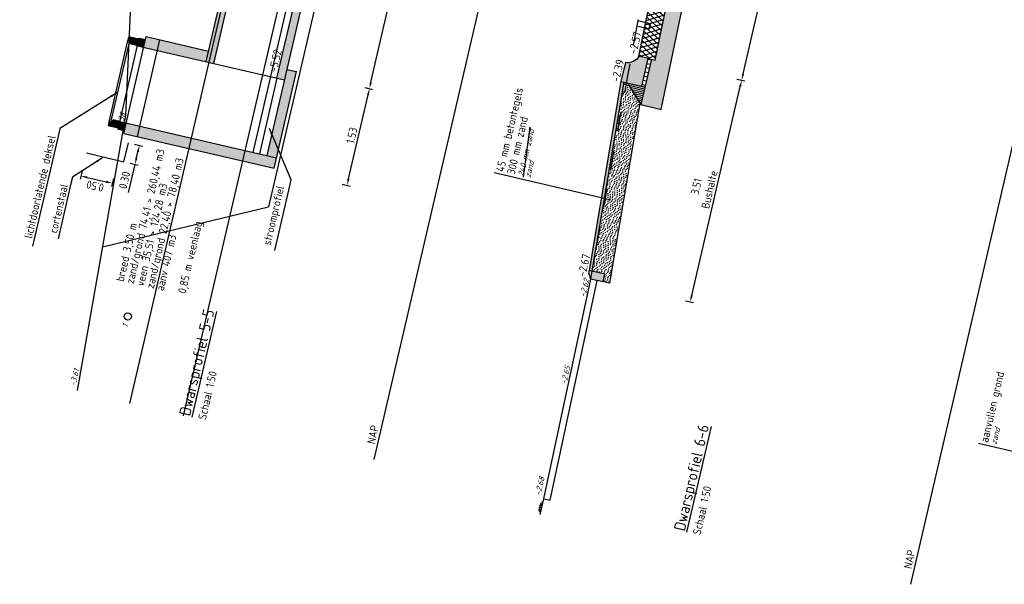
# Model space of a CAD drawing. Header units: metres. Extents: x 116958 to 118326, y 475500 to 477904.
# Tile 12 of 256: x 117767 to 117782, y 475600 to 475609. Entities that reach past the tile are written whole.
import ezdxf

# ---------------------------------------------------------------- set-up
doc = ezdxf.new("R2010")
doc.units = ezdxf.units.M
doc.header["$LTSCALE"] = 0.2
doc.linetypes.add('OPNEMEN', pattern=[3, 1.5, -1.5])
doc.layers.get('0').update_dxf_attribs({"color": 6})
for name, color, linetype in [('X-XX-DWP-ARCERING', 13, 'Continuous'), ('X-XX-DWP-ARCERING_GRIJS', 253, 'Continuous'), ('X-XX-DWP-ARCERING_LICHT_GRIJS', 254, 'Continuous'), ('X-XX-DWP-BEST_SITUATIE', 13, 'Continuous'), ('X-XX-DWP-ECOPASSAGE', 2, 'Continuous'), ('X-XX-DWP-MAATVOERING', 2, 'Continuous'), ('X-XX-DWP-NW_SITUATIE', 3, 'Continuous'), ('X-XX-DWP-TEKST25', 2, 'Continuous'), ('X-XX-DWP-TEKST35', 3, 'Continuous'), ('X-XX-DWP-VERW_SITUATIE', 240, 'OPNEMEN')]:
    doc.layers.add(name, color=color, linetype=linetype)
doc.styles.get("Standard").update_dxf_attribs({"font": 'isocp.shx'})
doc.dimstyles.new('dim-50', dxfattribs={"dimscale": 0.05, "dimtxt": 2.5, "dimasz": 2, "dimexe": 1, "dimexo": 1, "dimgap": 0.8, "dimtad": 1, "dimzin": 0, "dimdsep": 46, "dimtxsty": 'Standard', "dimcen": 0, "dimclrd": 1, "dimclre": 1, "dimclrt": 256, "dimazin": 0, "dimtfac": 1, "dimtmove": 1, "dimatfit": 3, "dimfxl": 1.5, "dimfxlon": 1, "dimtfill": 1, "dimtolj": 1, "dimtzin": 0, "dimlwd": -1, "dimlwe": -1, "dimarcsym": 0})

# ---------------------------------------------------------------- blocks, each defined once
blk = doc.blocks.new('*D223')
at = {"layer": 'Defpoints', "color": 0, "transparency": 16777216}
for p in [(117776.628, 475608.021), (117778.216, 475607.652), (117775.882, 475604.591)]:
    blk.add_point(p, dxfattribs=at)
at = {"layer": 'X-XX-DWP-MAATVOERING', "color": 1, "transparency": 16777216}
for p, q in [((117778.142, 475607.669), (117778.264, 475607.641)), ((117777.444, 475604.33), (117778.193, 475607.555)), ((117777.348, 475604.25), (117777.47, 475604.222))]:
    blk.add_line(p, q, dxfattribs=at)
for points in [[(117778.177, 475607.558), (117778.209, 475607.551), (117778.216, 475607.652)], [(117777.428, 475604.334), (117777.46, 475604.327), (117777.421, 475604.233)]]:
    blk.add_solid(points, dxfattribs=at)
at = {"layer": 'X-XX-DWP-MAATVOERING', "transparency": 16777216, "insert": (117777.617, 475605.989), "char_height": 0.125, "attachment_point": 5, "rotation": 76.9219, "bg_fill": 3, "box_fill_scale": 1.1, "bg_fill_color": 256, "bg_fill_true_color": 13158600, "bg_fill_transparency": 0}
blk.add_mtext('\\A1;3.51\\PBushalte', dxfattribs=at)
blk = doc.blocks.new('*D224')
at = {"layer": 'Defpoints', "color": 0, "transparency": 16777216}
for p in [(117778.586, 475617.422), (117780.388, 475617.003), (117776.628, 475608.021)]:
    blk.add_point(p, dxfattribs=at)
at = {"layer": 'X-XX-DWP-MAATVOERING', "color": 1, "transparency": 16777216}
for p, q in [((117780.315, 475617.02), (117780.437, 475616.992)), ((117778.238, 475607.749), (117780.365, 475616.906)), ((117778.142, 475607.669), (117778.264, 475607.641))]:
    blk.add_line(p, q, dxfattribs=at)
for points in [[(117780.349, 475616.909), (117780.381, 475616.902), (117780.388, 475617.003)], [(117778.222, 475607.753), (117778.254, 475607.746), (117778.216, 475607.652)]]:
    blk.add_solid(points, dxfattribs=at)
at = {"layer": 'X-XX-DWP-MAATVOERING', "transparency": 16777216, "insert": (117779.083, 475612.378), "char_height": 0.125, "attachment_point": 5, "rotation": 76.9219, "bg_fill": 3, "box_fill_scale": 1.1, "bg_fill_color": 256, "bg_fill_true_color": 13158600, "bg_fill_transparency": 0}
blk.add_mtext('\\A1;9.60\\PRijbaan', dxfattribs=at)
blk = doc.blocks.new('*D363')
at = {"layer": 'Defpoints', "color": 0, "transparency": 16777216}
for p in [(117771.344, 475607.784), (117772.471, 475607.522), (117770.998, 475606.293)]:
    blk.add_point(p, dxfattribs=at)
at = {"layer": 'X-XX-DWP-MAATVOERING', "color": 1, "transparency": 16777216}
for p, q in [((117772.398, 475607.539), (117772.52, 475607.51)), ((117772.148, 475606.129), (117772.449, 475607.424)), ((117772.052, 475606.048), (117772.174, 475606.02))]:
    blk.add_line(p, q, dxfattribs=at)
for points in [[(117772.433, 475607.428), (117772.465, 475607.421), (117772.471, 475607.522)], [(117772.132, 475606.133), (117772.164, 475606.125), (117772.125, 475606.031)]]:
    blk.add_solid(points, dxfattribs=at)
at = {"layer": 'X-XX-DWP-MAATVOERING', "transparency": 16777216, "insert": (117772.199, 475606.8), "char_height": 0.125, "attachment_point": 5, "rotation": 76.9219, "bg_fill": 3, "box_fill_scale": 1.1, "bg_fill_color": 256, "bg_fill_true_color": 13158600, "bg_fill_transparency": 0}
blk.add_mtext('\\A1;1.53', dxfattribs=at)
blk = doc.blocks.new('*D364')
at = {"layer": 'Defpoints', "color": 0, "transparency": 16777216}
for p in [(117774.893, 475623.057), (117776.02, 475622.795), (117771.344, 475607.784)]:
    blk.add_point(p, dxfattribs=at)
at = {"layer": 'X-XX-DWP-MAATVOERING', "color": 1, "transparency": 16777216}
for p, q in [((117772.494, 475607.619), (117775.997, 475622.698)), ((117775.946, 475622.812), (117776.068, 475622.784)), ((117772.398, 475607.539), (117772.52, 475607.51))]:
    blk.add_line(p, q, dxfattribs=at)
for points in [[(117775.981, 475622.701), (117776.013, 475622.694), (117776.02, 475622.795)], [(117772.478, 475607.623), (117772.51, 475607.615), (117772.471, 475607.522)]]:
    blk.add_solid(points, dxfattribs=at)
at = {"layer": 'X-XX-DWP-MAATVOERING', "transparency": 16777216, "insert": (117774.146, 475615.182), "char_height": 0.125, "attachment_point": 5, "rotation": 76.9219, "bg_fill": 3, "box_fill_scale": 1.1, "bg_fill_color": 256, "bg_fill_true_color": 13158600, "bg_fill_transparency": 0}
blk.add_mtext('\\A1;15.68', dxfattribs=at)
blk = doc.blocks.new('*D465')
at = {"layer": 'Defpoints', "color": 0, "transparency": 16777216}
for p in [(117768.102, 475606.529), (117768.586, 475606.416)]:
    blk.add_point(p, dxfattribs=at)
at = {"layer": 'X-XX-DWP-MAATVOERING', "color": 1, "transparency": 16777216}
for p, q in [((117768.036, 475606.248), (117768.008, 475606.126)), ((117768.117, 475606.152), (117768.406, 475606.085)), ((117768.52, 475606.136), (117768.492, 475606.014))]:
    blk.add_line(p, q, dxfattribs=at)
for points in [[(117768.113, 475606.136), (117768.12, 475606.169), (117768.019, 475606.175)], [(117768.402, 475606.069), (117768.41, 475606.101), (117768.503, 475606.063)]]:
    blk.add_solid(points, dxfattribs=at)
at = {"layer": 'X-XX-DWP-MAATVOERING', "transparency": 16777216, "insert": (117768.238, 475606.019), "char_height": 0.125, "attachment_point": 5, "rotation": 166.9219, "bg_fill": 3, "box_fill_scale": 1.1, "bg_fill_color": 256, "bg_fill_true_color": 13158600, "bg_fill_transparency": 0}
blk.add_mtext('\\A1;0.50', dxfattribs=at)
at = {"layer": 'Defpoints', "color": 0, "transparency": 16777216}
blk.add_point((117768.503, 475606.063), dxfattribs=at)
blk = doc.blocks.new('*D466')
at = {"layer": 'Defpoints', "color": 0, "transparency": 16777216}
for p in [(117768.751, 475606.686), (117768.92, 475606.647)]:
    blk.add_point(p, dxfattribs=at)
at = {"layer": 'X-XX-DWP-MAATVOERING', "color": 1, "transparency": 16777216}
for p, q in [((117768.847, 475606.664), (117768.969, 475606.635)), ((117768.875, 475606.452), (117768.898, 475606.549)), ((117768.752, 475605.92), (117768.853, 475606.354)), ((117768.78, 475606.371), (117768.901, 475606.343))]:
    blk.add_line(p, q, dxfattribs=at)
blk.add_solid([(117768.882, 475606.553), (117768.914, 475606.545), (117768.92, 475606.647)], dxfattribs=at)
at = {"layer": 'X-XX-DWP-MAATVOERING', "transparency": 16777216, "insert": (117768.691, 475606.11), "char_height": 0.125, "attachment_point": 5, "rotation": 76.9219, "bg_fill": 3, "box_fill_scale": 1.1, "bg_fill_color": 256, "bg_fill_true_color": 13158600, "bg_fill_transparency": 0}
blk.add_mtext('\\A1;0.30', dxfattribs=at)
at = {"layer": 'Defpoints', "color": 0, "transparency": 16777216}
blk.add_point((117768.683, 475606.394), dxfattribs=at)
at = {"layer": 'X-XX-DWP-MAATVOERING', "color": 1, "transparency": 16777216}
blk.add_solid([(117768.859, 475606.456), (117768.891, 475606.448), (117768.853, 475606.354)], dxfattribs=at)
blk = doc.blocks.new('SVH-KANTOPSLUITING_RIJWIELPADBAND_120X250-D')
blk.add_hatch(color=254).paths.add_polyline_path([(-0.12, -0.25), (0, -0.25), (0, 0), (-0.04, 0), (-0.12, -0.05)])
at = {"flags": 128}
blk.add_lwpolyline([(-0.12, -0.25), (0, -0.25), (0, 0), (-0.04, 0), (-0.12, -0.05)], close=True, dxfattribs=at)

msp = doc.modelspace()

# ---------------------------------------------------------------- hatches: boundary and pattern name
at = {"layer": 'X-XX-DWP-ARCERING'}
h = msp.add_hatch(dxfattribs=at)
h.set_pattern_fill('DSN-STAAL', color=253)
h.set_pattern_definition([(121.9218618, (1.8702, -0.4345), (-1.0609624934, -0.6609527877), []), (121.9218618, (1.2614, -0.293), (-1.0609624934, -0.6609527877), [])])
h.paths.add_polyline_path([(117768.474, 475607.055), (117768.525, 475607.274), (117768.622, 475607.252), (117768.625, 475607.267), (117768.528, 475607.289), (117768.575, 475607.491), (117768.645, 475607.475), (117768.646, 475607.491), (117768.579, 475607.506), (117768.63, 475607.726), (117768.656, 475607.72), (117768.656, 475607.735), (117768.652, 475607.736), (117768.657, 475607.761), (117768.658, 475607.771), (117768.631, 475607.777), (117768.452, 475607.008), (117768.481, 475607.001), (117768.489, 475607.036), (117768.501, 475607.033), (117768.508, 475607.038), (117768.51, 475607.046)])
at = {"layer": 'X-XX-DWP-ARCERING_LICHT_GRIJS'}
h = msp.add_hatch(color=256, dxfattribs=at)
h.dxf.hatch_style = 1
h.paths.add_polyline_path([(117773.575, 475623.532), (117769.952, 475607.938), (117770.07, 475607.91), (117773.693, 475623.505)])
h = msp.add_hatch(color=256, dxfattribs=at)
h.dxf.hatch_style = 1
h.paths.add_polyline_path([(117774.667, 475623.279), (117771.044, 475607.684), (117771.162, 475607.657), (117774.785, 475623.251)])
h = msp.add_hatch(color=256, dxfattribs=at)
h.dxf.hatch_style = 1
h.paths.add_polyline_path([(117768.757, 475608.322), (117768.745, 475608.27), (117768.78, 475608.261), (117768.772, 475608.227), (117768.785, 475608.224), (117768.79, 475608.214), (117768.788, 475608.208), (117768.889, 475608.184), (117768.913, 475608.286)])
h = msp.add_hatch(color=256, dxfattribs=at)
h.dxf.hatch_style = 1
h.paths.add_polyline_path([(117768.917, 475608.301), (117768.889, 475608.184), (117768.987, 475608.162), (117769.014, 475608.279)])
h = msp.add_hatch(color=256, dxfattribs=at)
h.dxf.hatch_style = 1
h.paths.add_polyline_path([(117769.024, 475608.323), (117768.987, 475608.162), (117769.201, 475608.112), (117769.238, 475608.273)])
h = msp.add_hatch(color=256, dxfattribs=at)
h.dxf.hatch_style = 1
h.paths.add_polyline_path([(117769.238, 475608.273), (117769.201, 475608.112), (117769.952, 475607.938), (117769.989, 475608.098)])
h = msp.add_hatch(color=256, dxfattribs=at)
h.dxf.hatch_style = 1
h.paths.add_polyline_path([(117768.93, 475606.943), (117768.892, 475606.782), (117770.998, 475606.293), (117771.344, 475607.784), (117771.199, 475607.817), (117770.89, 475606.488)])
h = msp.add_hatch(color=256, dxfattribs=at)
h.dxf.hatch_style = 1
h.paths.add_polyline_path([(117768.517, 475607.039), (117768.516, 475607.033), (117768.506, 475607.026), (117768.494, 475607.029), (117768.486, 475606.995), (117768.451, 475607.003), (117768.438, 475606.95), (117768.594, 475606.914), (117768.618, 475607.016)])
h = msp.add_hatch(color=256, dxfattribs=at)
h.dxf.hatch_style = 1
h.paths.add_polyline_path([(117768.618, 475607.016), (117768.591, 475606.899), (117768.688, 475606.876), (117768.715, 475606.993)])
h = msp.add_hatch(color=256, dxfattribs=at)
h.dxf.hatch_style = 1
h.paths.add_polyline_path([(117768.715, 475606.993), (117768.678, 475606.832), (117768.892, 475606.782), (117768.93, 475606.943)])

# ---------------------------------------------------------------- linework, layer by layer
msp.add_line((117768.683, 475606.394), (117768.751, 475606.686))
at = {"layer": 'Defpoints'}
for p, q in [((117780.824, 475599.878), (117789.645, 475637.846)), ((117768.35, 475605.083), (117770.911, 475605.697))]:
    msp.add_line(p, q, dxfattribs=at)
at = {"layer": 'X-XX-DWP-BEST_SITUATIE'}
for p, q in [((117768.809, 475609.445), (117768.708, 475607.108)), ((117768.708, 475607.108), (117767.959, 475602.867)), ((117775.158, 475601.197), (117775.101, 475600.953)), ((117775.134, 475601.092), (117775.108, 475601.119)), ((117775.138, 475601.112), (117775.113, 475601.126)), ((117775.143, 475601.133), (117775.137, 475601.15)), ((117775.158, 475601.197), (117775.256, 475601.176)), ((117775.117, 475601.021), (117775.084, 475601.03)), ((117775.129, 475601.072), (117775.086, 475601.043)), ((117775.086, 475601.012), (117775.117, 475601.02)), ((117775.113, 475601.004), (117775.086, 475601.012)), ((117775.129, 475601.075), (117775.087, 475601.068)), ((117775.113, 475601.004), (117775.093, 475600.993)), ((117775.133, 475601.089), (117775.094, 475601.094))]:
    msp.add_line(p, q, dxfattribs=at)
msp.add_circle((117768.742, 475604.008), 0.0548, dxfattribs=at)
at = {"layer": 'X-XX-DWP-ECOPASSAGE'}
for p, q in [((117770.07, 475607.91), (117773.693, 475623.505)), ((117771.044, 475607.684), (117774.667, 475623.279)), ((117768.452, 475607.008), (117768.744, 475608.264)), ((117768.481, 475607.001), (117768.773, 475608.258)), ((117768.591, 475606.899), (117768.917, 475608.301)), ((117768.678, 475606.832), (117769.024, 475608.323)), ((117768.744, 475608.264), (117768.773, 475608.258)), ((117768.745, 475608.27), (117768.757, 475608.322)), ((117768.78, 475608.261), (117768.745, 475608.27)), ((117768.913, 475608.286), (117768.757, 475608.322)), ((117768.78, 475608.261), (117768.772, 475608.227)), ((117768.892, 475606.782), (117769.238, 475608.273)), ((117768.917, 475608.301), (117769.014, 475608.279)), ((117769.024, 475608.323), (117769.989, 475608.098)), ((117768.772, 475608.227), (117768.785, 475608.224)), ((117768.785, 475608.224), (117768.79, 475608.213)), ((117768.79, 475608.213), (117768.788, 475608.208)), ((117768.889, 475608.184), (117768.788, 475608.208)), ((117768.889, 475608.184), (117769.201, 475608.112)), ((117769.201, 475608.112), (117771.162, 475607.657)), ((117771.198, 475607.817), (117771.344, 475607.784)), ((117770.998, 475606.293), (117771.344, 475607.784)), ((117768.451, 475607.003), (117768.438, 475606.95)), ((117768.594, 475606.914), (117768.438, 475606.95)), ((117768.486, 475606.995), (117768.451, 475607.003)), ((117768.452, 475607.008), (117768.481, 475607.001)), ((117768.486, 475606.995), (117768.494, 475607.029)), ((117768.494, 475607.029), (117768.506, 475607.026)), ((117768.506, 475607.026), (117768.516, 475607.033)), ((117768.516, 475607.033), (117768.517, 475607.039)), ((117768.618, 475607.016), (117768.517, 475607.039)), ((117768.591, 475606.899), (117768.688, 475606.876)), ((117768.618, 475607.016), (117771.035, 475606.454)), ((117768.678, 475606.832), (117770.998, 475606.293))]:
    msp.add_line(p, q, dxfattribs=at)
at = {"layer": 'X-XX-DWP-NW_SITUATIE', "flags": 128}
for points in [[(117776.353, 475607.633), (117775.86, 475604.719)], [(117776.397, 475607.623), (117775.904, 475604.709)]]:
    msp.add_lwpolyline(points, dxfattribs=at)
at = {"layer": 'X-XX-DWP-TEKST25', "color": 1}
for p, q in [((117774.848, 475606.158), (117774.952, 475606.926)), ((117784.02, 475601.55), (117781.87, 475602.049))]:
    msp.add_line(p, q, dxfattribs=at)

# ---------------------------------------------------------------- texts
at = {"layer": 'Defpoints'}
for s, rotation, p in [('zand/grond 74,41 > 260,44 m3', 76.9156, (117768.831, 475604.502)), ('zand/grond 22,40 > 78,40 m3', 76.9156, (117769.142, 475604.43)), ('veen 35,51 > 124,28 m3', 76.9156, (117768.989, 475604.465)), ('breed 3,50 m', 76.9156, (117768.678, 475604.537)), ('0,85 m veenlaag', 76.9156, (117769.635, 475604.354)), ('aanv 407 m3', 76.9156, (117769.294, 475604.394)), ('NAP', 76.9219, (117772.553, 475602.032)), ('NAP', 76.9219, (117780.833, 475600.108))]:
    msp.add_text(s, height=0.125, rotation=rotation, dxfattribs=at).set_placement(p)
at = {"layer": 'X-XX-DWP-BEST_SITUATIE', "oblique": 20}
for s, p in [('-3.38', (117768.644, 475606.856)), ('-2.62', (117775.802, 475604.296)), ('1', (117768.738, 475603.828)), ('-3.61', (117767.933, 475602.923)), ('-2.65', (117775.509, 475602.951)), ('-2.68', (117775.111, 475601.24))]:
    msp.add_text(s, height=0.09, rotation=76.9219, dxfattribs=at).set_placement(p)
at = {"layer": 'X-XX-DWP-MAATVOERING', "char_height": 0.125, "attachment_point": 9, "rotation": 76.9219}
for s, insert in [('\\A1;lichtdoorlatende deksel', (117767.63, 475606.785)), ('\\A1;cortenstaal', (117767.822, 475606.034))]:
    msp.add_mtext(s, dxfattribs=dict(at, insert=insert))
at = {"layer": 'X-XX-DWP-TEKST25'}
for s, rotation, p in [('-2.57', 76.9219, (117776.592, 475608.046)), ('-5.52', 76.9219, (117771.04, 475607.766)), ('-2.39', 76.9219, (117776.324, 475607.615)), ('45 mm betontegels', 76.9156, (117774.544, 475606.229)), ('300 mm zand', 76.9156, (117774.713, 475606.19)), ('-2.67', 76.9219, (117775.804, 475604.617)), ('aanvullen grond', 76.9156, (117782.017, 475602.056))]:
    msp.add_text(s, height=0.125, rotation=rotation, dxfattribs=at).set_placement(p)
at = {"layer": 'X-XX-DWP-TEKST25', "color": 1, "oblique": 20}
for s, p in [('240 mm zand', (117774.848, 475606.158)), ('zand', (117774.955, 475606.141)), ('zand', (117782.146, 475602.026))]:
    msp.add_text(s, height=0.09, rotation=76.9156, dxfattribs=at).set_placement(p)
at = {"layer": 'X-XX-DWP-TEKST25', "color": 2}
for p in [(117769.946, 475602.405), (117777.58, 475600.632)]:
    msp.add_text('Schaal 1:50', height=0.125, rotation=76.9219, dxfattribs=at).set_placement(p)
at = {"layer": 'X-XX-DWP-TEKST35'}
for s, p in [('%%UDwarsprofiel 5-5', (117769.702, 475602.462)), ('%%UDwarsprofiel 6-6', (117777.337, 475600.688))]:
    msp.add_text(s, height=0.175, rotation=76.9219, dxfattribs=at).set_placement(p)

# ---------------------------------------------------------------- leaders
at = {"layer": 'X-XX-DWP-MAATVOERING', "annotation_type": 0, "has_hookline": 1, "hookline_direction": 1, "text_width": 1.728, "horizontal_direction": (0.22628, 0.974062, 0)}
msp.add_leader([(117768.571, 475607.457), (117767.695, 475606.908), (117767.672, 475606.811)], dimstyle='dim-50', override={"dimgap": 0.7, "dimtad": 1}, dxfattribs=at)

# ---------------------------------------------------------------- next in the draw order: dimensions: what is measured, and where the dimension line sits
at = {"layer": 'X-XX-DWP-MAATVOERING'}
dim = msp.add_linear_dim(base=(117778.216, 475607.652), p1=(117775.882, 475604.591), p2=(117776.628, 475608.021), angle=76.9219, text='<>\\PBushalte', dimstyle='dim-50', dxfattribs=at)
dim.commit()
dim.dimension.update_dxf_attribs({"geometry": '*D223', "text_midpoint": (117777.617, 475605.989)})
dim = msp.add_linear_dim(base=(117768.503, 475606.063), p1=(117768.102, 475606.529), p2=(117768.586, 475606.416), angle=166.9219, dimstyle='dim-50', dxfattribs=at)
dim.commit()
dim.dimension.update_dxf_attribs({"geometry": '*D465', "text_midpoint": (117768.238, 475606.019)})

# ---------------------------------------------------------------- next in the draw order: hatches: boundary and pattern name
at = {"layer": 'X-XX-DWP-ARCERING'}
h = msp.add_hatch(color=253, dxfattribs=at)
h.dxf.hatch_style = 1
h.paths.add_polyline_path([(117776.397, 475607.623), (117776.353, 475607.633), (117775.86, 475604.719), (117775.904, 475604.709)])

# ---------------------------------------------------------------- next in the draw order: linework, layer by layer
at = {"layer": 'X-XX-DWP-BEST_SITUATIE'}
for p, q in [((117775.881, 475604.586), (117775.158, 475601.197)), ((117775.978, 475604.565), (117775.256, 475601.176))]:
    msp.add_line(p, q, dxfattribs=at)
at = {"layer": 'X-XX-DWP-NW_SITUATIE'}
for p, q in [((117776.675, 475607.558), (117776.723, 475607.547)), ((117776.646, 475607.297), (117776.177, 475604.522)), ((117776.66, 475607.275), (117776.975, 475607.201)), ((117776.177, 475604.522), (117776.076, 475604.546))]:
    msp.add_line(p, q, dxfattribs=at)
at = {"layer": 'X-XX-DWP-NW_SITUATIE', "color": 6}
msp.add_line((117768.102, 475606.529), (117768.683, 475606.394), dxfattribs=at)
at = {"layer": 'X-XX-DWP-TEKST25', "color": 1}
msp.add_line((117776.201, 475605.803), (117774.397, 475606.222), dxfattribs=at)
at = {"layer": 'X-XX-DWP-VERW_SITUATIE'}
msp.add_line((117776.46, 475607.752), (117775.881, 475604.586), dxfattribs=at)

# ---------------------------------------------------------------- next in the draw order: block references
at = {"layer": 'X-XX-DWP-NW_SITUATIE', "rotation": 76.92186180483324}
msp.add_blockref('SVH-KANTOPSLUITING_RIJWIELPADBAND_120X250-D', (117775.86, 475604.719), dxfattribs=at)

# ---------------------------------------------------------------- next in the draw order: dimensions: what is measured, and where the dimension line sits
at = {"layer": 'X-XX-DWP-MAATVOERING'}
dim = msp.add_linear_dim(base=(117780.388, 475617.003), p1=(117776.628, 475608.021), p2=(117778.586, 475617.422), angle=76.9219, text='<>\\PRijbaan', dimstyle='dim-50', dxfattribs=at)
dim.commit()
dim.dimension.update_dxf_attribs({"geometry": '*D224', "text_midpoint": (117779.083, 475612.378)})

# ---------------------------------------------------------------- next in the draw order: leaders
at = {"layer": 'X-XX-DWP-MAATVOERING', "annotation_type": 0, "has_hookline": 1, "hookline_direction": 1, "text_width": 0.842, "horizontal_direction": (0.22628, 0.974062, 0)}
msp.add_leader([(117768.35, 475606.454), (117767.886, 475606.158), (117767.864, 475606.06)], dimstyle='dim-50', override={"dimgap": 0.7, "dimtad": 1}, dxfattribs=at)

# ---------------------------------------------------------------- next in the draw order: hatches: boundary and pattern name
at = {"layer": 'X-XX-DWP-ARCERING'}
h = msp.add_hatch(dxfattribs=at)
h.set_pattern_fill('SCHR-BETON', color=256, scale=0.05, angle=118.67)
h.set_pattern_definition([(245.5919, (117777.01584, 475607.37636), (-0.169856, -0.031763), [0.018, -0.198]), (190.5919, (117777.01584, 475607.37636), (0.0805973, -0.1649323), [0.0144, -0.1584]), (296.0429, (117777.00169, 475607.37371), (-0.08926, -0.1966946), [0.0152977, -0.1682744]), (241.776, (117777.02874, 475607.33013), (-0.2573894, -0.030583), [0.027, -0.297]), (292.2275, (117777.0073, 475607.32758), (-0.1532264, -0.285478), [0.0229465, -0.252411]), (186.776, (117777.02874, 475607.33013), (-0.153226, -0.285478), [0.0216, -0.2376]), (216.5919, (117777.0024, 475607.33523), (-0.1639584, 0.0545673), [0.018, -0.198]), (161.5919, (117777.0024, 475607.33523), (-0.0094688, -0.1833274), [0.0144, -0.1584]), (267.0433, (117776.98874, 475607.33978), (-0.173427, -0.12876), [0.0152977, -0.1682744]), (233.09186, (117777.01584, 475607.37636), (0.01866332, -0.07773887), [0, -0.15648, 0, -0.1608, 0, -0.159]), (203.0919, (117777.01584, 475607.37636), (-0.0353706, -0.1081455), [0, -0.09168, 0, -0.15288, 0, -0.0606]), (163.09186, (117777.06739, 475607.390746), (-0.1248715, -0.02921762), [0, -0.06, 0, -0.1872, 0, -0.2484]), (153.0919, (117777.09051, 475607.3972), (-0.1283565, -0.0607612), [0, -0.078, 0, -0.12432, 0, -0.1764])])
h.paths.add_polyline_path([(117778.869, 475617.844), (117778.761, 475617.381), (117778.82, 475617.367), (117776.881, 475607.962), (117776.823, 475607.976), (117776.66, 475607.275), (117776.975, 475607.201), (117779.159, 475617.777)])
h = msp.add_hatch(color=253, dxfattribs=at)
h.dxf.hatch_style = 1
h.paths.add_polyline_path([(117776.421, 475607.925), (117776.353, 475607.633), (117776.675, 475607.558), (117776.774, 475607.987), (117776.628, 475608.021, -0.336641)])
h = msp.add_hatch(dxfattribs=at)
h.set_pattern_fill('STELSPECIE', color=256, scale=0.05, angle=118.6717)
h.set_pattern_definition([(166.921862, (117510.576545, 475086.156525), (-0.0150849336, -0.0649358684), [])])
h.paths.add_polyline_path([(117776.675, 475607.558), (117776.774, 475607.987), (117776.823, 475607.976), (117776.723, 475607.547)])
h = msp.add_hatch(dxfattribs=at)
h.set_pattern_fill('ZAND', color=256, scale=0.05, angle=76.92)
h.set_pattern_definition([(153.841862, (117589.13191, 476725.382994), (-0.1429776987, -0.0189044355), [0, -0.04, 0, -0.045, 0, -0.035]), (153.841862, (117589.08437, 476725.37693), (-0.071171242, -0.0541724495), [0, -0.034, 0, -0.05, 0, -0.044]), (153.841862, (117589.03665, 476725.37051), (-0.1070744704, -0.0365384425), [0, -0.038, 0, -0.044, 0, -0.06])])
h.paths.add_polyline_path([(117776.397, 475607.621), (117775.904, 475604.709), (117776.104, 475604.662), (117776.076, 475604.546), (117776.177, 475604.522), (117776.646, 475607.297), (117776.45, 475607.61)])
h = msp.add_hatch(dxfattribs=at)
h.set_pattern_fill('STELSPECIE', color=256, scale=0.02)
h.set_pattern_definition([(166.8345464, (117551.920765, 476690.544678), (-0.0060735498, -0.0259651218), [])])
h.paths.add_polyline_path([(117776.45, 475607.61), (117776.675, 475607.558), (117776.723, 475607.547), (117776.66, 475607.275)])
at = {"layer": 'X-XX-DWP-ARCERING_GRIJS'}
h = msp.add_hatch(dxfattribs=at)
h.set_pattern_fill('ASFALT', color=256, scale=0.05)
h.set_pattern_definition([(136.921862, (117589.131913, 476725.382994), (-0.0426871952, -0.0456514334), []), (196.921862, (117589.131913, 476725.382994), (0.0181917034, -0.059793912), [])])
h.paths.add_polyline_path([(117778.566, 475617.426), (117776.628, 475608.021), (117776.774, 475607.987), (117776.881, 475607.962), (117778.82, 475617.367)])

# ---------------------------------------------------------------- next in the draw order: linework, layer by layer
at = {"layer": 'Defpoints'}
msp.add_line((117772.545, 475601.802), (117780.596, 475636.463), dxfattribs=at)
at = {"layer": 'X-XX-DWP-NW_SITUATIE'}
for p, q in [((117776.975, 475607.201), (117779.159, 475617.777)), ((117776.628, 475608.021), (117778.566, 475617.426)), ((117776.881, 475607.962), (117778.82, 475617.367)), ((117776.823, 475607.976), (117776.66, 475607.275)), ((117776.774, 475607.987), (117776.881, 475607.962))]:
    msp.add_line(p, q, dxfattribs=at)
at = {"layer": 'X-XX-DWP-NW_SITUATIE', "flags": 128}
msp.add_lwpolyline([(117776.675, 475607.558), (117776.774, 475607.987), (117776.628, 475608.021), (117776.628, 475608.021, -0.336641), (117776.421, 475607.925), (117776.353, 475607.633)], format="xyb", close=True, dxfattribs=at)
msp.add_lwpolyline([(117776.45, 475607.61), (117776.66, 475607.275)], dxfattribs=at)
at = {"layer": 'X-XX-DWP-VERW_SITUATIE'}
for p, q in [((117777.06, 475610.944), (117776.615, 475608.566)), ((117776.615, 475608.566), (117776.597, 475608.488)), ((117776.81, 475608.52), (117776.615, 475608.566)), ((117776.597, 475608.488), (117776.46, 475607.752)), ((117776.597, 475608.488), (117776.791, 475608.442)), ((117776.791, 475608.442), (117776.81, 475608.52))]:
    msp.add_line(p, q, dxfattribs=at)

# ---------------------------------------------------------------- next in the draw order: dimensions: what is measured, and where the dimension line sits
at = {"layer": 'X-XX-DWP-MAATVOERING'}
dim = msp.add_linear_dim(base=(117772.471, 475607.522), p1=(117770.998, 475606.293), p2=(117771.344, 475607.784), angle=76.9219, dimstyle='dim-50', dxfattribs=at)
dim.commit()
dim.dimension.update_dxf_attribs({"geometry": '*D363', "text_midpoint": (117772.199, 475606.8)})

# ---------------------------------------------------------------- next in the draw order: linework, layer by layer
at = {"layer": 'X-XX-DWP-ECOPASSAGE'}
msp.add_line((117771.044, 475607.684), (117770.772, 475606.515), dxfattribs=at)

# ---------------------------------------------------------------- next in the draw order: texts
at = {"layer": 'X-XX-DWP-MAATVOERING', "insert": (117771.194, 475605.998), "char_height": 0.125, "attachment_point": 9, "rotation": 76.9219}
msp.add_mtext('\\A1;stroomprofiel', dxfattribs=at)

# ---------------------------------------------------------------- next in the draw order: dimensions: what is measured, and where the dimension line sits
at = {"layer": 'X-XX-DWP-MAATVOERING'}
dim = msp.add_linear_dim(base=(117776.02, 475622.795), p1=(117771.344, 475607.784), p2=(117774.893, 475623.057), angle=76.9219, dimstyle='dim-50', dxfattribs=at)
dim.commit()
dim.dimension.update_dxf_attribs({"geometry": '*D364', "text_midpoint": (117774.146, 475615.182)})

# ---------------------------------------------------------------- next in the draw order: leaders
at = {"layer": 'X-XX-DWP-MAATVOERING', "annotation_type": 0, "has_hookline": 1, "hookline_direction": 1, "text_width": 0.992, "horizontal_direction": (0.22628, 0.974062, 0)}
msp.add_leader([(117770.923, 475606.91), (117771.259, 475606.122), (117771.236, 475606.024)], dimstyle='dim-50', override={"dimgap": 0.7, "dimtad": 1}, dxfattribs=at)

# ---------------------------------------------------------------- next in the draw order: linework, layer by layer
at = {"layer": 'Defpoints'}
for p, q in [((117768.775, 475602.667), (117779.955, 475650.796)), ((117769.603, 475602.475), (117780.783, 475650.603)), ((117780.145, 475645.449), (117770.911, 475605.697))]:
    msp.add_line(p, q, dxfattribs=at)
at = {"layer": 'X-XX-DWP-ECOPASSAGE'}
for p, q in [((117770.675, 475606.538), (117779.563, 475644.799)), ((117769.952, 475607.938), (117773.575, 475623.532)), ((117770.89, 475606.488), (117774.785, 475623.251))]:
    msp.add_line(p, q, dxfattribs=at)

# ---------------------------------------------------------------- next in the draw order: dimensions: what is measured, and where the dimension line sits
at = {"layer": 'X-XX-DWP-MAATVOERING'}
dim = msp.add_linear_dim(base=(117768.92, 475606.647), p1=(117768.683, 475606.394), p2=(117768.751, 475606.686), angle=76.9219, dimstyle='dim-50', dxfattribs=at)
dim.commit()
dim.dimension.update_dxf_attribs({"geometry": '*D466', "text_midpoint": (117768.848, 475606.074), "dimtype": 160})

doc.saveas('drawing.dxf')
